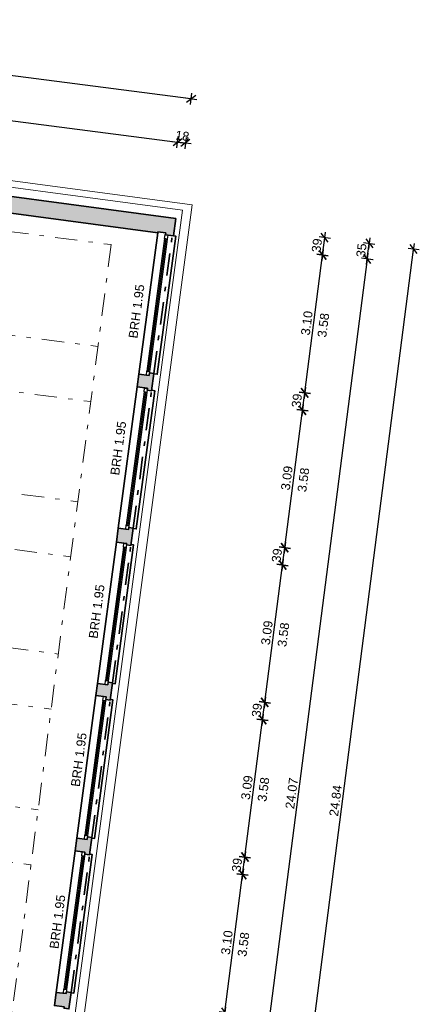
# Model space of a CAD drawing. Header units: metres. Extents: x 344109.8 to 344204.8, y 5709458.9 to 5709547.2.
# Tile 37 of 38: x 344195.9 to 344204.8, y 5709477.8 to 5709499.8. Entities that reach past the tile are written whole.
import ezdxf
from ezdxf.enums import TextEntityAlignment as Align

# ---------------------------------------------------------------- set-up
doc = ezdxf.new("R2010")
doc.units = ezdxf.units.M
doc.linetypes.add('AUSGEZOGEN', pattern=[0])
doc.linetypes.add('DASHDOT', pattern=[1, 0.5, -0.25, 0, -0.25])
doc.layers.add('Bemassung', color=7, linetype='Continuous')
for name, color, linetype, lineweight in [('Dach', 6, 'AUSGEZOGEN', 13), ('Decke', 7, 'DASHDOT', 18), ('Fenster', 7, 'AUSGEZOGEN', 25), ('Schraffur', 8, 'Continuous', 25), ('Text', 7, 'Continuous', 13), ('Unterzug', 7, 'DASHDOT', 18), ('Wand', 7, 'AUSGEZOGEN', 35)]:
    doc.layers.add(name, color=color, linetype=linetype, lineweight=lineweight)
doc.styles.get("Standard").update_dxf_attribs({"font": 'arial.ttf'})
doc.dimstyles.new('1', dxfattribs={"dimtxt": 0.2, "dimasz": 0.005, "dimexe": 0.08, "dimexo": 0, "dimgap": 0.05, "dimtad": 3, "dimzin": 3, "dimdsep": 46, "dimtxsty": 'Standard', "dimblk": '1000hands_BEMPFEIL', "dimcen": 1, "dimdle": 0.08, "dimse1": 1, "dimse2": 1, "dimclre": 256, "dimazin": 2, "dimtfac": 1, "dimtix": 1, "dimtmove": 2, "dimatfit": 3, "dimldrblk": '1000hands_BEMPFEIL', "dimfxl": 1, "dimtolj": 1, "dimtzin": 0, "dimarcsym": 0})
doc.dimstyles.new('Copy of 1', dxfattribs={"dimtxt": 0.2, "dimasz": 0.005, "dimexe": 0.08, "dimexo": 0, "dimgap": 0.05, "dimtad": 3, "dimdec": 0, "dimlfac": 100, "dimzin": 3, "dimdsep": 46, "dimtxsty": 'Standard', "dimblk": '1000hands_BEMPFEIL', "dimcen": 1, "dimdle": 0.08, "dimse1": 1, "dimse2": 1, "dimclre": 256, "dimazin": 2, "dimtfac": 1, "dimtdec": 0, "dimtix": 1, "dimtmove": 2, "dimatfit": 3, "dimldrblk": '1000hands_BEMPFEIL', "dimfxl": 1, "dimtolj": 1, "dimtzin": 0, "dimarcsym": 0})

# ---------------------------------------------------------------- blocks, each defined once
blk = doc.blocks.new('1000hands_BEMPFEIL')
at = {"color": 0}
for p, q in [((-25.4, 0), (25.4, 0)), ((-18, -18), (18, 18)), ((0, -25.4), (0, 25.4))]:
    blk.add_line(p, q, dxfattribs=at)
blk = doc.blocks.new('*D174')
at = {"layer": 'Bemassung', "color": 0, "lineweight": -2, "transparency": 16777216}
for p, q in [((344200.399, 5709477.255), (344200.447, 5709477.622)), ((344200.447, 5709477.627), (344200.448, 5709477.632)), ((344200.399, 5709477.25), (344200.398, 5709477.246))]:
    blk.add_line(p, q, dxfattribs=at)
at = {"layer": 'Defpoints', "color": 0, "transparency": 16777216}
for p in [(344197.018, 5709478.065, 0), (344196.969, 5709477.698, 0), (344200.447, 5709477.622)]:
    blk.add_point(p, dxfattribs=at)
at = {"layer": 'Bemassung', "color": 0, "lineweight": -2, "transparency": 16777216, "xscale": 0.005, "yscale": 0.005, "zscale": 0.005}
for p, rotation in [((344200.447, 5709477.622), 262.6453569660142), ((344200.399, 5709477.255), 82.6453569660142)]:
    blk.add_blockref('1000hands_BEMPFEIL', p, dxfattribs=dict(at, rotation=rotation))
at = {"layer": 'Bemassung', "color": 0, "transparency": 16777216, "insert": (344200.272, 5709477.458), "char_height": 0.2, "attachment_point": 5, "rotation": 82.6454}
blk.add_mtext('\\A1;37', dxfattribs=at)
blk = doc.blocks.new('*D175')
at = {"layer": 'Bemassung', "color": 0, "lineweight": -2, "transparency": 16777216}
blk.add_line((344200.447, 5709477.627), (344200.843, 5709480.692), dxfattribs=at)
at = {"layer": 'Defpoints', "color": 0, "transparency": 16777216}
for p in [(344197.429, 5709481.138, 0), (344200.844, 5709480.697), (344197.018, 5709478.065, 0)]:
    blk.add_point(p, dxfattribs=at)
at = {"layer": 'Bemassung', "color": 0, "lineweight": -2, "transparency": 16777216, "xscale": 0.005, "yscale": 0.005, "zscale": 0.005}
for p, rotation in [((344200.844, 5709480.697), 82.6453569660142), ((344200.447, 5709477.622), 262.6453569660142)]:
    blk.add_blockref('1000hands_BEMPFEIL', p, dxfattribs=dict(at, rotation=rotation))
at = {"layer": 'Bemassung', "color": 0, "transparency": 16777216, "insert": (344200.494, 5709479.179), "char_height": 0.2, "attachment_point": 5, "rotation": 82.6454}
blk.add_mtext('\\A1;3.10', dxfattribs=at)
blk = doc.blocks.new('*D176')
at = {"layer": 'Bemassung', "color": 0, "lineweight": -2, "transparency": 16777216}
blk.add_line((344200.844, 5709480.702), (344200.893, 5709481.079), dxfattribs=at)
at = {"layer": 'Defpoints', "color": 0, "transparency": 16777216}
for p in [(344197.48, 5709481.524, 0), (344197.429, 5709481.138, 0), (344200.894, 5709481.084)]:
    blk.add_point(p, dxfattribs=at)
at = {"layer": 'Bemassung', "color": 0, "lineweight": -2, "transparency": 16777216, "xscale": 0.005, "yscale": 0.005, "zscale": 0.005}
for p, rotation in [((344200.894, 5709481.084), 82.6453569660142), ((344200.844, 5709480.697), 262.6453569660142)]:
    blk.add_blockref('1000hands_BEMPFEIL', p, dxfattribs=dict(at, rotation=rotation))
at = {"layer": 'Bemassung', "color": 0, "transparency": 16777216, "insert": (344200.718, 5709480.91), "char_height": 0.2, "attachment_point": 5, "rotation": 82.6454}
blk.add_mtext('\\A1;39', dxfattribs=at)
blk = doc.blocks.new('*D177')
at = {"layer": 'Bemassung', "color": 0, "lineweight": -2, "transparency": 16777216}
blk.add_line((344200.894, 5709481.089), (344201.288, 5709484.143), dxfattribs=at)
at = {"layer": 'Defpoints', "color": 0, "transparency": 16777216}
for p in [(344197.89, 5709484.587, 0), (344201.289, 5709484.148), (344197.48, 5709481.524, 0)]:
    blk.add_point(p, dxfattribs=at)
at = {"layer": 'Bemassung', "color": 0, "lineweight": -2, "transparency": 16777216, "xscale": 0.005, "yscale": 0.005, "zscale": 0.005}
for p, rotation in [((344201.289, 5709484.148), 82.6453569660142), ((344200.894, 5709481.084), 262.6453569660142)]:
    blk.add_blockref('1000hands_BEMPFEIL', p, dxfattribs=dict(at, rotation=rotation))
at = {"layer": 'Bemassung', "color": 0, "transparency": 16777216, "insert": (344200.94, 5709482.635), "char_height": 0.2, "attachment_point": 5, "rotation": 82.6454}
blk.add_mtext('\\A1;3.09', dxfattribs=at)
blk = doc.blocks.new('*D178')
at = {"layer": 'Bemassung', "color": 0, "lineweight": -2, "transparency": 16777216}
blk.add_line((344201.29, 5709484.153), (344201.338, 5709484.53), dxfattribs=at)
at = {"layer": 'Defpoints', "color": 0, "transparency": 16777216}
for p in [(344197.941, 5709484.974, 0), (344197.89, 5709484.587, 0), (344201.339, 5709484.535)]:
    blk.add_point(p, dxfattribs=at)
at = {"layer": 'Bemassung', "color": 0, "lineweight": -2, "transparency": 16777216, "xscale": 0.005, "yscale": 0.005, "zscale": 0.005}
for p, rotation in [((344201.339, 5709484.535), 82.6453569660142), ((344201.289, 5709484.148), 262.6453569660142)]:
    blk.add_blockref('1000hands_BEMPFEIL', p, dxfattribs=dict(at, rotation=rotation))
at = {"layer": 'Bemassung', "color": 0, "transparency": 16777216, "insert": (344201.163, 5709484.361), "char_height": 0.2, "attachment_point": 5, "rotation": 82.6454}
blk.add_mtext('\\A1;39', dxfattribs=at)
blk = doc.blocks.new('*D179')
at = {"layer": 'Bemassung', "color": 0, "lineweight": -2, "transparency": 16777216}
blk.add_line((344201.34, 5709484.54), (344201.734, 5709487.595), dxfattribs=at)
at = {"layer": 'Defpoints', "color": 0, "transparency": 16777216}
for p in [(344198.35, 5709488.036, 0), (344201.735, 5709487.6), (344197.941, 5709484.974, 0)]:
    blk.add_point(p, dxfattribs=at)
at = {"layer": 'Bemassung', "color": 0, "lineweight": -2, "transparency": 16777216, "xscale": 0.005, "yscale": 0.005, "zscale": 0.005}
for p, rotation in [((344201.735, 5709487.6), 82.6453569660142), ((344201.339, 5709484.535), 262.6453569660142)]:
    blk.add_blockref('1000hands_BEMPFEIL', p, dxfattribs=dict(at, rotation=rotation))
at = {"layer": 'Bemassung', "color": 0, "transparency": 16777216, "insert": (344201.386, 5709486.087), "char_height": 0.2, "attachment_point": 5, "rotation": 82.6454}
blk.add_mtext('\\A1;3.09', dxfattribs=at)
blk = doc.blocks.new('*D180')
at = {"layer": 'Bemassung', "color": 0, "lineweight": -2, "transparency": 16777216}
blk.add_line((344201.735, 5709487.604), (344201.784, 5709487.981), dxfattribs=at)
at = {"layer": 'Defpoints', "color": 0, "transparency": 16777216}
for p in [(344198.402, 5709488.423, 0), (344198.35, 5709488.036, 0), (344201.785, 5709487.986)]:
    blk.add_point(p, dxfattribs=at)
at = {"layer": 'Bemassung', "color": 0, "lineweight": -2, "transparency": 16777216, "xscale": 0.005, "yscale": 0.005, "zscale": 0.005}
for p, rotation in [((344201.785, 5709487.986), 82.6453569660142), ((344201.735, 5709487.6), 262.6453569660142)]:
    blk.add_blockref('1000hands_BEMPFEIL', p, dxfattribs=dict(at, rotation=rotation))
at = {"layer": 'Bemassung', "color": 0, "transparency": 16777216, "insert": (344201.609, 5709487.812), "char_height": 0.2, "attachment_point": 5, "rotation": 82.6454}
blk.add_mtext('\\A1;39', dxfattribs=at)
blk = doc.blocks.new('*D181')
at = {"layer": 'Bemassung', "color": 0, "lineweight": -2, "transparency": 16777216}
blk.add_line((344201.785, 5709487.991), (344202.179, 5709491.046), dxfattribs=at)
at = {"layer": 'Defpoints', "color": 0, "transparency": 16777216}
for p in [(344198.811, 5709491.486, 0), (344202.18, 5709491.051), (344198.402, 5709488.423, 0)]:
    blk.add_point(p, dxfattribs=at)
at = {"layer": 'Bemassung', "color": 0, "lineweight": -2, "transparency": 16777216, "xscale": 0.005, "yscale": 0.005, "zscale": 0.005}
for p, rotation in [((344202.18, 5709491.051), 82.6453569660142), ((344201.785, 5709487.986), 262.6453569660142)]:
    blk.add_blockref('1000hands_BEMPFEIL', p, dxfattribs=dict(at, rotation=rotation))
at = {"layer": 'Bemassung', "color": 0, "transparency": 16777216, "insert": (344201.831, 5709489.538), "char_height": 0.2, "attachment_point": 5, "rotation": 82.6454}
blk.add_mtext('\\A1;3.09', dxfattribs=at)
blk = doc.blocks.new('*D182')
at = {"layer": 'Bemassung', "color": 0, "lineweight": -2, "transparency": 16777216}
blk.add_line((344202.181, 5709491.056), (344202.229, 5709491.433), dxfattribs=at)
at = {"layer": 'Defpoints', "color": 0, "transparency": 16777216}
for p in [(344198.863, 5709491.872, 0), (344198.811, 5709491.486, 0), (344202.23, 5709491.438)]:
    blk.add_point(p, dxfattribs=at)
at = {"layer": 'Bemassung', "color": 0, "lineweight": -2, "transparency": 16777216, "xscale": 0.005, "yscale": 0.005, "zscale": 0.005}
for p, rotation in [((344202.23, 5709491.438), 82.6453569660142), ((344202.18, 5709491.051), 262.6453569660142)]:
    blk.add_blockref('1000hands_BEMPFEIL', p, dxfattribs=dict(at, rotation=rotation))
at = {"layer": 'Bemassung', "color": 0, "transparency": 16777216, "insert": (344202.054, 5709491.264), "char_height": 0.2, "attachment_point": 5, "rotation": 82.6454}
blk.add_mtext('\\A1;39', dxfattribs=at)
blk = doc.blocks.new('*D183')
at = {"layer": 'Bemassung', "color": 0, "lineweight": -2, "transparency": 16777216}
blk.add_line((344202.231, 5709491.443), (344202.626, 5709494.507), dxfattribs=at)
at = {"layer": 'Defpoints', "color": 0, "transparency": 16777216}
for p in [(344199.299, 5709494.941, 0), (344202.627, 5709494.512), (344198.863, 5709491.872, 0)]:
    blk.add_point(p, dxfattribs=at)
at = {"layer": 'Bemassung', "color": 0, "lineweight": -2, "transparency": 16777216, "xscale": 0.005, "yscale": 0.005, "zscale": 0.005}
for p, rotation in [((344202.627, 5709494.512), 82.6453569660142), ((344202.23, 5709491.438), 262.6453569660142)]:
    blk.add_blockref('1000hands_BEMPFEIL', p, dxfattribs=dict(at, rotation=rotation))
at = {"layer": 'Bemassung', "color": 0, "transparency": 16777216, "insert": (344202.277, 5709492.994), "char_height": 0.2, "attachment_point": 5, "rotation": 82.6454}
blk.add_mtext('\\A1;3.10', dxfattribs=at)
blk = doc.blocks.new('*D184')
at = {"layer": 'Bemassung', "color": 0, "lineweight": -2, "transparency": 16777216}
blk.add_line((344202.627, 5709494.517), (344202.676, 5709494.894), dxfattribs=at)
at = {"layer": 'Defpoints', "color": 0, "transparency": 16777216}
for p in [(344199.351, 5709495.328, 0), (344199.299, 5709494.941, 0), (344202.677, 5709494.899)]:
    blk.add_point(p, dxfattribs=at)
at = {"layer": 'Bemassung', "color": 0, "lineweight": -2, "transparency": 16777216, "xscale": 0.005, "yscale": 0.005, "zscale": 0.005}
for p, rotation in [((344202.677, 5709494.899), 82.6453569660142), ((344202.627, 5709494.512), 262.6453569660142)]:
    blk.add_blockref('1000hands_BEMPFEIL', p, dxfattribs=dict(at, rotation=rotation))
at = {"layer": 'Bemassung', "color": 0, "transparency": 16777216, "insert": (344202.501, 5709494.725), "char_height": 0.2, "attachment_point": 5, "rotation": 82.6454}
blk.add_mtext('\\A1;39', dxfattribs=at)
blk = doc.blocks.new('*D185')
at = {"layer": 'Bemassung', "color": 0, "lineweight": -2, "transparency": 16777216}
blk.add_line((344200.55, 5709470.557), (344203.63, 5709494.419), dxfattribs=at)
at = {"layer": 'Defpoints', "color": 0, "transparency": 16777216}
for p in [(344199.132, 5709495.004, 0), (344203.63, 5709494.424), (344195.903, 5709471.152, 0)]:
    blk.add_point(p, dxfattribs=at)
at = {"layer": 'Bemassung', "color": 0, "lineweight": -2, "transparency": 16777216, "xscale": 0.005, "yscale": 0.005, "zscale": 0.005}
for p, rotation in [((344203.63, 5709494.424), 82.6453569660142), ((344200.549, 5709470.552), 262.6453569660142)]:
    blk.add_blockref('1000hands_BEMPFEIL', p, dxfattribs=dict(at, rotation=rotation))
at = {"layer": 'Bemassung', "color": 0, "transparency": 16777216, "insert": (344201.939, 5709482.507), "char_height": 0.2, "attachment_point": 5, "rotation": 82.6454}
blk.add_mtext('\\A1;24.07', dxfattribs=at)
blk = doc.blocks.new('*D186')
at = {"layer": 'Bemassung', "color": 0, "lineweight": -2, "transparency": 16777216}
for p, q in [((344203.624, 5709494.424), (344203.668, 5709494.771)), ((344203.669, 5709494.776), (344203.67, 5709494.781)), ((344203.623, 5709494.419), (344203.623, 5709494.415))]:
    blk.add_line(p, q, dxfattribs=at)
at = {"layer": 'Defpoints', "color": 0, "transparency": 16777216}
for p in [(344199.351, 5709495.328, 0), (344199.132, 5709495.004, 0), (344203.668, 5709494.771)]:
    blk.add_point(p, dxfattribs=at)
at = {"layer": 'Bemassung', "color": 0, "lineweight": -2, "transparency": 16777216, "xscale": 0.005, "yscale": 0.005, "zscale": 0.005}
for p, rotation in [((344203.668, 5709494.771), 262.6453569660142), ((344203.624, 5709494.424), 82.6453569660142)]:
    blk.add_blockref('1000hands_BEMPFEIL', p, dxfattribs=dict(at, rotation=rotation))
at = {"layer": 'Bemassung', "color": 0, "transparency": 16777216, "insert": (344203.495, 5709494.617), "char_height": 0.2, "attachment_point": 5, "rotation": 82.6454}
blk.add_mtext('\\A1;35', dxfattribs=at)
blk = doc.blocks.new('*D21')
at = {"layer": 'Bemassung', "color": 0, "lineweight": -2, "transparency": 16777216}
blk.add_line((344201.481, 5709470.008), (344204.66, 5709494.638), dxfattribs=at)
at = {"layer": 'Defpoints', "color": 0, "transparency": 16777216}
for p in [(344199.351, 5709495.328, 0), (344204.66, 5709494.643), (344196.144, 5709470.692, 0)]:
    blk.add_point(p, dxfattribs=at)
at = {"layer": 'Bemassung', "color": 0, "lineweight": -2, "transparency": 16777216, "xscale": 0.005, "yscale": 0.005, "zscale": 0.005}
for p, rotation in [((344204.66, 5709494.643), 82.6453569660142), ((344201.48, 5709470.003), 262.6453569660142)]:
    blk.add_blockref('1000hands_BEMPFEIL', p, dxfattribs=dict(at, rotation=rotation))
at = {"layer": 'Bemassung', "color": 0, "transparency": 16777216, "insert": (344202.919, 5709482.343), "char_height": 0.2, "attachment_point": 5, "rotation": 82.6454}
blk.add_mtext('\\A1;24.84', dxfattribs=at)
blk = doc.blocks.new('*D203')
at = {"layer": 'Bemassung', "color": 0, "lineweight": -2, "transparency": 16777216}
blk.add_line((344187.069, 5709498.62), (344199.388, 5709497.03), dxfattribs=at)
at = {"layer": 'Defpoints', "color": 0, "transparency": 16777216}
for p in [(344199.393, 5709497.029), (344186.811, 5709496.661, 0), (344199.132, 5709495.004, 0)]:
    blk.add_point(p, dxfattribs=at)
at = {"layer": 'Bemassung', "color": 0, "lineweight": -2, "transparency": 16777216, "xscale": 0.005, "yscale": 0.005, "zscale": 0.005}
for p, rotation in [((344187.064, 5709498.62), 172.6453569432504), ((344199.393, 5709497.029), 352.6453569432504)]:
    blk.add_blockref('1000hands_BEMPFEIL', p, dxfattribs=dict(at, rotation=rotation))
at = {"layer": 'Bemassung', "color": 0, "transparency": 16777216, "insert": (344193.248, 5709497.976), "char_height": 0.2, "attachment_point": 5, "rotation": 352.6454}
blk.add_mtext('\\A1;12.43', dxfattribs=at)
blk = doc.blocks.new('*D204')
at = {"layer": 'Bemassung', "color": 0, "lineweight": -2, "transparency": 16777216}
for p, q in [((344199.388, 5709497.03), (344199.383, 5709497.03)), ((344199.393, 5709497.029), (344199.568, 5709497.007)), ((344199.573, 5709497.006), (344199.578, 5709497.005))]:
    blk.add_line(p, q, dxfattribs=at)
at = {"layer": 'Defpoints', "color": 0, "transparency": 16777216}
for p in [(344199.568, 5709497.007), (344199.351, 5709495.328, 0), (344199.132, 5709495.004, 0)]:
    blk.add_point(p, dxfattribs=at)
at = {"layer": 'Bemassung', "color": 0, "lineweight": -2, "transparency": 16777216, "xscale": 0.005, "yscale": 0.005, "zscale": 0.005}
for p, rotation in [((344199.393, 5709497.029), 352.6453569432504), ((344199.568, 5709497.007), 172.6453569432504)]:
    blk.add_blockref('1000hands_BEMPFEIL', p, dxfattribs=dict(at, rotation=rotation))
at = {"layer": 'Bemassung', "color": 0, "transparency": 16777216, "insert": (344199.5, 5709497.169), "char_height": 0.2, "attachment_point": 5, "rotation": 352.6454}
blk.add_mtext('\\A1;18', dxfattribs=at)
blk = doc.blocks.new('*D26')
at = {"layer": 'Bemassung', "color": 0, "lineweight": -2, "transparency": 16777216}
blk.add_line((344187.03, 5709499.633), (344199.691, 5709497.999), dxfattribs=at)
at = {"layer": 'Defpoints', "color": 0, "transparency": 16777216}
for p in [(344199.696, 5709497.998), (344186.688, 5709497.02, 0), (344199.351, 5709495.328, 0)]:
    blk.add_point(p, dxfattribs=at)
at = {"layer": 'Bemassung', "color": 0, "lineweight": -2, "transparency": 16777216, "xscale": 0.005, "yscale": 0.005, "zscale": 0.005}
for p, rotation in [((344187.025, 5709499.634), 172.6453569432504), ((344199.696, 5709497.998), 352.6453569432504)]:
    blk.add_blockref('1000hands_BEMPFEIL', p, dxfattribs=dict(at, rotation=rotation))
at = {"layer": 'Bemassung', "color": 0, "transparency": 16777216, "insert": (344193.38, 5709498.967), "char_height": 0.2, "attachment_point": 5, "rotation": 352.6454}
blk.add_mtext('\\A1;12.78', dxfattribs=at)

msp = doc.modelspace()

# ---------------------------------------------------------------- hatches: boundary and pattern name
at = {"layer": 'Schraffur'}
h = msp.add_hatch(color=256, dxfattribs=at)
h.dxf.hatch_style = 1
h.paths.add_polyline_path([(344186.688, 5709497.02), (344186.633, 5709496.614), (344186.802, 5709496.591), (344186.811, 5709496.661), (344187.019, 5709496.633), (344187.015, 5709496.603), (344198.949, 5709495.008), (344198.952, 5709495.028), (344199.132, 5709495.004), (344199.126, 5709494.965), (344199.299, 5709494.941), (344199.351, 5709495.328)])
h = msp.add_hatch(color=256, dxfattribs=at)
h.dxf.hatch_style = 1
h.paths.add_polyline_path([(344198.863, 5709491.872), (344198.764, 5709491.885), (344198.756, 5709491.826), (344198.528, 5709491.856), (344198.49, 5709491.569), (344198.718, 5709491.539), (344198.712, 5709491.499), (344198.811, 5709491.486)])
h = msp.add_hatch(color=256, dxfattribs=at)
h.dxf.hatch_style = 1
h.paths.add_polyline_path([(344198.402, 5709488.423), (344198.303, 5709488.436), (344198.296, 5709488.387), (344198.068, 5709488.417), (344198.027, 5709488.11), (344198.255, 5709488.079), (344198.251, 5709488.05), (344198.35, 5709488.036)])
h = msp.add_hatch(color=256, dxfattribs=at)
h.dxf.hatch_style = 1
h.paths.add_polyline_path([(344197.941, 5709484.974), (344197.842, 5709484.987), (344197.834, 5709484.927), (344197.606, 5709484.958), (344197.57, 5709484.69), (344197.798, 5709484.66), (344197.79, 5709484.6), (344197.89, 5709484.587)])
h = msp.add_hatch(color=256, dxfattribs=at)
h.dxf.hatch_style = 1
h.paths.add_polyline_path([(344197.48, 5709481.524), (344197.381, 5709481.537), (344197.373, 5709481.478), (344197.145, 5709481.508), (344197.107, 5709481.221), (344197.325, 5709481.192), (344197.32, 5709481.152), (344197.429, 5709481.138)])
h = msp.add_hatch(color=256, dxfattribs=at)
h.dxf.hatch_style = 1
h.paths.add_polyline_path([(344197.018, 5709478.065), (344196.909, 5709478.08), (344196.904, 5709478.04), (344196.686, 5709478.069), (344196.646, 5709477.772), (344196.864, 5709477.743), (344196.86, 5709477.713), (344196.969, 5709477.698)])

# ---------------------------------------------------------------- linework, layer by layer
at = {"layer": 'Dach', "elevation": 0}
for points in [[(344186.421, 5709497.41), (344199.721, 5709495.633)], [(344186.602, 5709497.235), (344199.5, 5709495.512)], [(344199.721, 5709495.633), (344196.353, 5709470.427)], [(344199.5, 5709495.512), (344196.179, 5709470.654)]]:
    msp.add_lwpolyline(points, dxfattribs=at)
at = {"layer": 'Decke'}
msp.add_lwpolyline([(344187.032, 5709489.069), (344197.009, 5709487.782)], dxfattribs=at)
at = {"layer": 'Fenster', "elevation": 0}
for points in [[(344199.163, 5709494.869), (344199.103, 5709494.877), (344199.115, 5709494.966), (344199.175, 5709494.958)], [(344198.756, 5709491.826), (344198.697, 5709491.834), (344198.708, 5709491.923), (344198.768, 5709491.915)], [(344198.706, 5709491.449), (344198.646, 5709491.457), (344198.658, 5709491.546), (344198.718, 5709491.539)], [(344198.296, 5709488.387), (344198.237, 5709488.395), (344198.249, 5709488.484), (344198.308, 5709488.476)], [(344198.243, 5709487.99), (344198.184, 5709487.998), (344198.196, 5709488.087), (344198.255, 5709488.079)], [(344197.834, 5709484.927), (344197.775, 5709484.935), (344197.787, 5709485.024), (344197.846, 5709485.017)], [(344197.786, 5709484.57), (344197.727, 5709484.578), (344197.739, 5709484.668), (344197.798, 5709484.66)], [(344197.373, 5709481.478), (344197.314, 5709481.486), (344197.326, 5709481.575), (344197.385, 5709481.567)], [(344197.313, 5709481.103), (344197.254, 5709481.111), (344197.265, 5709481.2), (344197.325, 5709481.192)], [(344196.904, 5709478.04), (344196.844, 5709478.048), (344196.856, 5709478.137), (344196.916, 5709478.129)]]:
    msp.add_lwpolyline(points, close=True, dxfattribs=at)
for points in [[(344199.103, 5709494.877), (344198.708, 5709491.923)], [(344199.133, 5709494.873), (344198.738, 5709491.919)], [(344199.163, 5709494.869), (344198.768, 5709491.915)], [(344198.646, 5709491.457), (344198.249, 5709488.484)], [(344198.676, 5709491.453), (344198.279, 5709488.48)], [(344198.706, 5709491.449), (344198.308, 5709488.476)], [(344198.184, 5709487.998), (344197.787, 5709485.024)], [(344198.214, 5709487.994), (344197.816, 5709485.02)], [(344198.243, 5709487.99), (344197.846, 5709485.017)], [(344197.727, 5709484.578), (344197.326, 5709481.575)], [(344197.757, 5709484.574), (344197.355, 5709481.571)], [(344197.786, 5709484.57), (344197.385, 5709481.567)], [(344197.254, 5709481.111), (344196.856, 5709478.137)], [(344197.283, 5709481.107), (344196.886, 5709478.133)], [(344197.313, 5709481.103), (344196.916, 5709478.129)]]:
    msp.add_lwpolyline(points, dxfattribs=at)
at = {"layer": 'Unterzug'}
for p, q in [((344187.931, 5709496.03), (344197.908, 5709494.743)), ((344186.836, 5709486.89), (344196.729, 5709485.613)), ((344186.594, 5709485.671), (344196.571, 5709484.383)), ((344186.304, 5709483.429), (344196.281, 5709482.142)), ((344186.145, 5709482.2), (344196.123, 5709480.912))]:
    msp.add_line(p, q, dxfattribs=at)
for points in [[(344197.908, 5709494.743), (344194.937, 5709471.724)], [(344187.638, 5709493.761), (344197.615, 5709492.473)], [(344187.479, 5709492.531), (344197.456, 5709491.243)], [(344187.191, 5709490.299), (344197.168, 5709489.011)]]:
    msp.add_lwpolyline(points, dxfattribs=at)
at = {"layer": 'Wand', "elevation": 0}
for points in [[(344186.688, 5709497.02), (344199.351, 5709495.328)], [(344187.015, 5709496.603), (344198.949, 5709495.008)], [(344199.299, 5709494.941), (344199.351, 5709495.328)], [(344198.528, 5709491.856), (344198.949, 5709495.008)], [(344198.949, 5709495.008), (344198.952, 5709495.028)], [(344198.952, 5709495.028), (344199.132, 5709495.004)], [(344199.126, 5709494.965), (344199.132, 5709495.004)], [(344199.126, 5709494.965), (344199.299, 5709494.941)], [(344199.299, 5709494.941), (344199.299, 5709494.941), (344199.353, 5709494.934), (344198.941, 5709491.852), (344198.862, 5709491.862)], [(344198.068, 5709488.417), (344198.49, 5709491.569)], [(344198.401, 5709488.413), (344198.47, 5709488.404), (344198.882, 5709491.486), (344198.813, 5709491.496)], [(344197.606, 5709484.958), (344198.027, 5709488.11)], [(344197.939, 5709484.954), (344197.998, 5709484.946), (344198.413, 5709488.048), (344198.353, 5709488.056)], [(344197.145, 5709481.508), (344197.57, 5709484.69)], [(344197.891, 5709484.597), (344197.95, 5709484.589), (344197.537, 5709481.496), (344197.478, 5709481.504)], [(344197.48, 5709481.524), (344197.381, 5709481.537), (344197.373, 5709481.478), (344197.145, 5709481.508), (344197.107, 5709481.221), (344197.325, 5709481.192), (344197.32, 5709481.152), (344197.429, 5709481.138), (344197.48, 5709481.524)], [(344196.686, 5709478.069), (344197.107, 5709481.221)], [(344197.017, 5709478.055), (344197.076, 5709478.047), (344197.489, 5709481.14), (344197.43, 5709481.148)]]:
    msp.add_lwpolyline(points, dxfattribs=at)
at = {"layer": 'Wand', "linetype": 'DASHDOT', "elevation": 0}
for points in [[(344198.863, 5709491.872), (344199.274, 5709494.945)], [(344198.402, 5709488.423), (344198.811, 5709491.486)], [(344197.941, 5709484.974), (344198.35, 5709488.036)], [(344197.48, 5709481.524), (344197.89, 5709484.587)], [(344197.018, 5709478.065), (344197.429, 5709481.138)]]:
    msp.add_lwpolyline(points, dxfattribs=at)
at = {"layer": 'Wand', "elevation": 0}
for points in [[(344198.863, 5709491.872), (344198.764, 5709491.885), (344198.756, 5709491.826), (344198.528, 5709491.856), (344198.49, 5709491.569), (344198.718, 5709491.539), (344198.712, 5709491.499), (344198.811, 5709491.486)], [(344198.402, 5709488.423), (344198.303, 5709488.436), (344198.296, 5709488.387), (344198.068, 5709488.417), (344198.027, 5709488.11), (344198.255, 5709488.079), (344198.251, 5709488.05), (344198.35, 5709488.036)], [(344197.941, 5709484.974), (344197.842, 5709484.987), (344197.834, 5709484.927), (344197.606, 5709484.958), (344197.57, 5709484.69), (344197.798, 5709484.66), (344197.79, 5709484.6), (344197.89, 5709484.587)], [(344197.018, 5709478.065), (344196.909, 5709478.08), (344196.904, 5709478.04), (344196.686, 5709478.069), (344196.646, 5709477.772), (344196.864, 5709477.743), (344196.86, 5709477.713), (344196.969, 5709477.698)]]:
    msp.add_lwpolyline(points, close=True, dxfattribs=at)

# ---------------------------------------------------------------- texts
at = {"layer": 'Text'}
for s, p in [('BRH 1.95', (344198.476, 5709493.256, 0)), ('3.58', (344202.644, 5709492.947, 0)), ('BRH 1.95', (344198.07, 5709490.203, 0)), ('3.58', (344202.199, 5709489.497, 0)), ('BRH 1.95', (344197.587, 5709486.562, 0)), ('3.58', (344201.753, 5709486.045, 0)), ('BRH 1.95', (344197.189, 5709483.257, 0)), ('3.58', (344201.308, 5709482.594, 0)), ('BRH 1.95', (344196.713, 5709479.642, 0)), ('3.58', (344200.862, 5709479.138, 0))]:
    msp.add_text(s, height=0.2, rotation=82.389, dxfattribs=at).set_placement(p, align=Align.MIDDLE)

# ---------------------------------------------------------------- dimensions: what is measured, and where the dimension line sits
at = {"layer": 'Bemassung'}
for base, p1, p2, angle, dimstyle, picture, middle in [((344199.696, 5709497.998), (344186.688, 5709497.02, 0), (344199.351, 5709495.328, 0), 352.6454, '1', '*D26', (344193.38, 5709498.967)), ((344199.393, 5709497.029), (344186.811, 5709496.661, 0), (344199.132, 5709495.004, 0), 352.6454, '1', '*D203', (344193.248, 5709497.976)), ((344199.568, 5709497.007), (344199.132, 5709495.004, 0), (344199.351, 5709495.328, 0), 352.6454, 'Copy of 1', '*D204', (344199.5, 5709497.169)), ((344204.66, 5709494.643), (344196.144, 5709470.692, 0), (344199.351, 5709495.328, 0), 82.6454, '1', '*D21', (344202.919, 5709482.343)), ((344203.668, 5709494.771), (344199.132, 5709495.004, 0), (344199.351, 5709495.328, 0), 82.6454, 'Copy of 1', '*D186', (344203.495, 5709494.617)), ((344202.677, 5709494.899), (344199.299, 5709494.941, 0), (344199.351, 5709495.328, 0), 82.6454, 'Copy of 1', '*D184', (344202.501, 5709494.725)), ((344203.63, 5709494.424), (344195.903, 5709471.152, 0), (344199.132, 5709495.004, 0), 82.6454, '1', '*D185', (344201.939, 5709482.507)), ((344202.627, 5709494.512), (344198.863, 5709491.872, 0), (344199.299, 5709494.941, 0), 82.6454, '1', '*D183', (344202.277, 5709492.994)), ((344202.23, 5709491.438), (344198.811, 5709491.486, 0), (344198.863, 5709491.872, 0), 82.6454, 'Copy of 1', '*D182', (344202.054, 5709491.264)), ((344202.18, 5709491.051), (344198.402, 5709488.423, 0), (344198.811, 5709491.486, 0), 82.6454, '1', '*D181', (344201.831, 5709489.538)), ((344201.785, 5709487.986), (344198.35, 5709488.036, 0), (344198.402, 5709488.423, 0), 82.6454, 'Copy of 1', '*D180', (344201.609, 5709487.812)), ((344201.735, 5709487.6), (344197.941, 5709484.974, 0), (344198.35, 5709488.036, 0), 82.6454, '1', '*D179', (344201.386, 5709486.087)), ((344201.339, 5709484.535), (344197.89, 5709484.587, 0), (344197.941, 5709484.974, 0), 82.6454, 'Copy of 1', '*D178', (344201.163, 5709484.361)), ((344201.289, 5709484.148), (344197.48, 5709481.524, 0), (344197.89, 5709484.587, 0), 82.6454, '1', '*D177', (344200.94, 5709482.635)), ((344200.894, 5709481.084), (344197.429, 5709481.138, 0), (344197.48, 5709481.524, 0), 82.6454, 'Copy of 1', '*D176', (344200.718, 5709480.91)), ((344200.844, 5709480.697), (344197.018, 5709478.065, 0), (344197.429, 5709481.138, 0), 82.6454, '1', '*D175', (344200.494, 5709479.179)), ((344200.447, 5709477.622), (344196.969, 5709477.698, 0), (344197.018, 5709478.065, 0), 82.6454, 'Copy of 1', '*D174', (344200.272, 5709477.458))]:
    dim = msp.add_linear_dim(base=base, p1=p1, p2=p2, angle=angle, dimstyle=dimstyle, dxfattribs=at)
    dim.commit()
    dim.dimension.update_dxf_attribs({"geometry": picture, "text_midpoint": middle})

doc.saveas('drawing.dxf')
